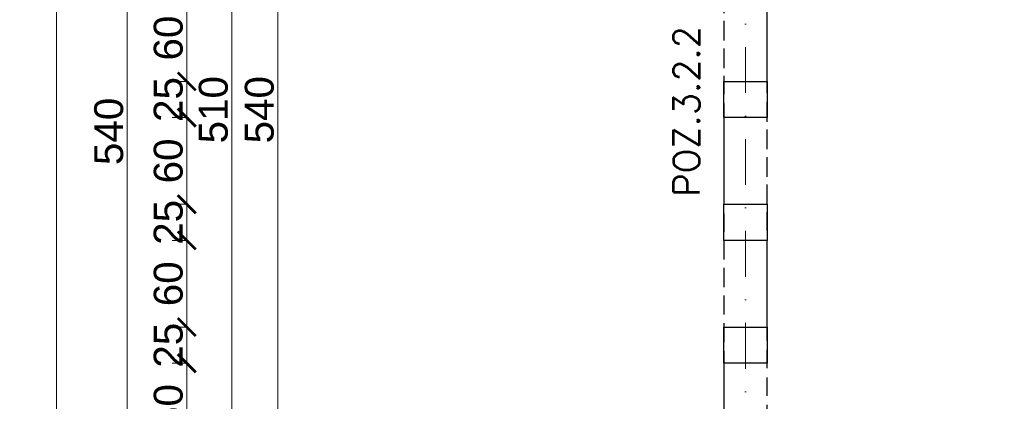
# Model space of a CAD drawing. Extents: x 4615668 to 9294084, y 5328875 to 10688993.
# Tile 24 of 67: x 4661648 to 4662330, y 5332679 to 5332943. Entities that reach past the tile are written whole.
import ezdxf

# ---------------------------------------------------------------- set-up
doc = ezdxf.new("R2010")
doc.units = 0
doc.header["$MEASUREMENT"] = 0
doc.linetypes.add('DASHDOT', pattern=[25.4, 12.7, -6.35, 0, -6.35])
doc.linetypes.add('DASHED', pattern=[19.05, 12.7, -6.35])
for name, color, linetype, lineweight in [('K-BELKI', 5, 'DASHED', 30), ('K-OPISY @ 10', 252, 'Continuous', 15), ('K-SCIANY CIENKI', 163, 'Continuous', 30), ('K-WYMIARY', 7, 'Continuous', 15), ('Osie', 175, 'DASHDOT', 9)]:
    doc.layers.add(name, color=color, linetype=linetype, lineweight=lineweight)
doc.styles.add('Arial Narrow 20', font='arial.ttf', dxfattribs={"height": 20})
doc.styles.add('Opis', font='simplex.shx')
doc.dimstyles.new('1do100 ok', dxfattribs={"dimscale": 0.5, "dimtxt": 12, "dimasz": 25, "dimexe": 20, "dimexo": 0, "dimgap": 5, "dimtad": 1, "dimdec": 0, "dimzin": 9, "dimtxsty": 'Arial Narrow 20', "dimblk": 'ARCHTICK', "dimcen": 3, "dimdle": 20, "dimclrd": 256, "dimclre": 256, "dimclrt": 256, "dimadec": 0, "dimazin": 2, "dimtfac": 1, "dimtdec": 0, "dimtix": 1, "dimtmove": 2, "dimatfit": 3, "dimldrblk": 'NONE', "dimfxl": 0, "dimtvp": 1, "dimtolj": 1, "dimtzin": 0, "dimlwd": 5, "dimlwe": 5, "dimarcsym": 0})

# ---------------------------------------------------------------- blocks, each defined once
blk = doc.blocks.new('G$C61CBF25F')
at = {"layer": 'Osie', "lineweight": 0, "ltscale": 2.5}
blk.add_line((305, 0), (305, 1880), dxfattribs=at)
blk = doc.blocks.new('_ArchTick')
at = {"color": 0, "linetype": 'ByBlock', "const_width": 0.15}
blk.add_lwpolyline([(-0.5, -0.5), (0.5, 0.5)], dxfattribs=at)
blk = doc.blocks.new('*D7095')
at = {"layer": 'Defpoints', "color": 0}
for p in [(4661940.74, 5333050.57), (4662150.74, 5332510.57), (4661940.74, 5332457.78)]:
    blk.add_point(p, dxfattribs=at)
at = {"layer": 'K-WYMIARY', "lineweight": 5, "ltscale": 40}
for p, q in [((4661940.74, 5332459.03), (4661940.74, 5332447.78)), ((4662150.74, 5332459.03), (4662150.74, 5332447.78)), ((4662160.74, 5332457.78), (4661930.74, 5332457.78))]:
    blk.add_line(p, q, dxfattribs=at)
at = {"layer": 'K-WYMIARY', "linetype": 'ByBlock', "lineweight": 5, "xscale": 12.5, "yscale": 12.5, "zscale": 12.5, "rotation": 180}
blk.add_blockref('_ArchTick', (4661940.74, 5332457.78), dxfattribs=at)
at = {"layer": 'K-WYMIARY', "linetype": 'ByBlock', "lineweight": 5, "xscale": 12.5, "yscale": 12.5, "zscale": 12.5}
blk.add_blockref('_ArchTick', (4662150.74, 5332457.78), dxfattribs=at)
at = {"layer": 'K-WYMIARY', "lineweight": 0, "ltscale": 40, "insert": (4662045.74, 5332470.49), "char_height": 20, "attachment_point": 5, "style": 'Arial Narrow 20'}
blk.add_mtext('\\A1;210', dxfattribs=at)
blk = doc.blocks.new('_None')
blk = doc.blocks.new('*D7096')
at = {"layer": 'Defpoints', "color": 0}
for p in [(4661925.74, 5333135.57), (4661940.74, 5333050.57), (4661925.74, 5332457.78)]:
    blk.add_point(p, dxfattribs=at)
at = {"layer": 'K-WYMIARY', "lineweight": 5, "ltscale": 40}
for p, q in [((4661925.74, 5332459.03), (4661925.74, 5332447.78)), ((4661940.74, 5332459.03), (4661940.74, 5332447.78)), ((4661925.74, 5332457.78), (4661913.24, 5332457.78)), ((4661950.74, 5332457.78), (4661915.74, 5332457.78)), ((4661940.74, 5332457.78), (4661953.24, 5332457.78))]:
    blk.add_line(p, q, dxfattribs=at)
at = {"layer": 'K-WYMIARY', "linetype": 'ByBlock', "lineweight": 5, "xscale": 12.5, "yscale": 12.5, "zscale": 12.5}
blk.add_blockref('_ArchTick', (4661925.74, 5332457.78), dxfattribs=at)
at = {"layer": 'K-WYMIARY', "linetype": 'ByBlock', "lineweight": 5, "xscale": 12.5, "yscale": 12.5, "zscale": 12.5, "rotation": 180}
blk.add_blockref('_ArchTick', (4661940.74, 5332457.78), dxfattribs=at)
at = {"layer": 'K-WYMIARY', "lineweight": 0, "ltscale": 40, "insert": (4661933.24, 5332470.49), "char_height": 20, "attachment_point": 5, "style": 'Arial Narrow 20'}
blk.add_mtext('\\A1;15', dxfattribs=at)
blk = doc.blocks.new('*D7097')
at = {"layer": 'Defpoints', "color": 0}
for p in [(4661925.74, 5333135.57), (4661955.74, 5333135.57), (4661955.74, 5332425.84)]:
    blk.add_point(p, dxfattribs=at)
at = {"layer": 'K-WYMIARY', "lineweight": 5, "ltscale": 40}
for p, q in [((4661925.74, 5332425.84), (4661913.24, 5332425.84)), ((4661915.74, 5332425.84), (4661965.74, 5332425.84)), ((4661925.74, 5332427.09), (4661925.74, 5332415.84)), ((4661955.74, 5332427.09), (4661955.74, 5332415.84)), ((4661955.74, 5332425.84), (4661968.24, 5332425.84))]:
    blk.add_line(p, q, dxfattribs=at)
at = {"layer": 'K-WYMIARY', "linetype": 'ByBlock', "lineweight": 5, "xscale": 12.5, "yscale": 12.5, "zscale": 12.5}
blk.add_blockref('_ArchTick', (4661925.74, 5332425.84), dxfattribs=at)
at = {"layer": 'K-WYMIARY', "linetype": 'ByBlock', "lineweight": 5, "xscale": 12.5, "yscale": 12.5, "zscale": 12.5, "rotation": 180}
blk.add_blockref('_ArchTick', (4661955.74, 5332425.84), dxfattribs=at)
at = {"layer": 'K-WYMIARY', "lineweight": 0, "ltscale": 40, "insert": (4661940.74, 5332438.56), "char_height": 20, "attachment_point": 5, "style": 'Arial Narrow 20'}
blk.add_mtext('\\A1;30', dxfattribs=at)
blk = doc.blocks.new('*D7098')
at = {"layer": 'Defpoints', "color": 0}
for p in [(4661955.74, 5333135.57), (4662135.74, 5332595.57), (4662135.74, 5332425.84)]:
    blk.add_point(p, dxfattribs=at)
at = {"layer": 'K-WYMIARY', "lineweight": 5, "ltscale": 40}
for p, q in [((4661945.74, 5332425.84), (4662145.74, 5332425.84)), ((4661955.74, 5332427.09), (4661955.74, 5332415.84)), ((4662135.74, 5332427.09), (4662135.74, 5332415.84))]:
    blk.add_line(p, q, dxfattribs=at)
at = {"layer": 'K-WYMIARY', "linetype": 'ByBlock', "lineweight": 5, "xscale": 12.5, "yscale": 12.5, "zscale": 12.5, "rotation": 180}
blk.add_blockref('_ArchTick', (4661955.74, 5332425.84), dxfattribs=at)
at = {"layer": 'K-WYMIARY', "linetype": 'ByBlock', "lineweight": 5, "xscale": 12.5, "yscale": 12.5, "zscale": 12.5}
blk.add_blockref('_ArchTick', (4662135.74, 5332425.84), dxfattribs=at)
at = {"layer": 'K-WYMIARY', "lineweight": 0, "ltscale": 40, "insert": (4662045.74, 5332438.55), "char_height": 20, "attachment_point": 5, "style": 'Arial Narrow 20'}
blk.add_mtext('\\A1;180', dxfattribs=at)
blk = doc.blocks.new('*D7113')
at = {"layer": 'Defpoints', "color": 0}
for p in [(4661925.74, 5333135.57), (4662135.74, 5332595.57), (4661925.74, 5332392.23)]:
    blk.add_point(p, dxfattribs=at)
at = {"layer": 'K-WYMIARY', "lineweight": 5, "ltscale": 40}
for p, q in [((4662145.74, 5332392.23), (4661915.74, 5332392.23)), ((4661925.74, 5332393.48), (4661925.74, 5332382.23)), ((4662135.74, 5332393.48), (4662135.74, 5332382.23))]:
    blk.add_line(p, q, dxfattribs=at)
at = {"layer": 'K-WYMIARY', "linetype": 'ByBlock', "lineweight": 5, "xscale": 12.5, "yscale": 12.5, "zscale": 12.5, "rotation": 180}
blk.add_blockref('_ArchTick', (4661925.74, 5332392.23), dxfattribs=at)
at = {"layer": 'K-WYMIARY', "linetype": 'ByBlock', "lineweight": 5, "xscale": 12.5, "yscale": 12.5, "zscale": 12.5}
blk.add_blockref('_ArchTick', (4662135.74, 5332392.23), dxfattribs=at)
at = {"layer": 'K-WYMIARY', "lineweight": 0, "ltscale": 40, "insert": (4662030.74, 5332404.95), "char_height": 20, "attachment_point": 5, "style": 'Arial Narrow 20'}
blk.add_mtext('\\A1;210', dxfattribs=at)
blk = doc.blocks.new('*D7114')
at = {"layer": 'Defpoints', "color": 0}
for p in [(4661925.74, 5333135.57), (4662135.74, 5332595.57), (4662135.74, 5332357.11)]:
    blk.add_point(p, dxfattribs=at)
at = {"layer": 'K-WYMIARY', "lineweight": 5, "ltscale": 40}
for p, q in [((4661915.74, 5332357.11), (4662145.74, 5332357.11)), ((4661925.74, 5332358.36), (4661925.74, 5332347.11)), ((4662135.74, 5332358.36), (4662135.74, 5332347.11))]:
    blk.add_line(p, q, dxfattribs=at)
at = {"layer": 'K-WYMIARY', "linetype": 'ByBlock', "lineweight": 5, "xscale": 12.5, "yscale": 12.5, "zscale": 12.5, "rotation": 180}
blk.add_blockref('_ArchTick', (4661925.74, 5332357.11), dxfattribs=at)
at = {"layer": 'K-WYMIARY', "linetype": 'ByBlock', "lineweight": 5, "xscale": 12.5, "yscale": 12.5, "zscale": 12.5}
blk.add_blockref('_ArchTick', (4662135.74, 5332357.11), dxfattribs=at)
at = {"layer": 'K-WYMIARY', "lineweight": 0, "ltscale": 40, "insert": (4662030.74, 5332369.83), "char_height": 20, "attachment_point": 5, "style": 'Arial Narrow 20'}
blk.add_mtext('\\A1;210', dxfattribs=at)
blk = doc.blocks.new('*D7116')
at = {"layer": 'Defpoints', "color": 0}
for p in [(4661925.74, 5333135.57), (4663285.74, 5332595.57), (4661925.74, 5332319.62)]:
    blk.add_point(p, dxfattribs=at)
at = {"layer": 'K-WYMIARY', "lineweight": 5, "ltscale": 40}
for p, q in [((4663295.74, 5332319.62), (4661915.74, 5332319.62)), ((4661925.74, 5332320.87), (4661925.74, 5332309.62)), ((4663285.74, 5332320.87), (4663285.74, 5332309.62))]:
    blk.add_line(p, q, dxfattribs=at)
at = {"layer": 'K-WYMIARY', "linetype": 'ByBlock', "lineweight": 5, "xscale": 12.5, "yscale": 12.5, "zscale": 12.5, "rotation": 180}
blk.add_blockref('_ArchTick', (4661925.74, 5332319.62), dxfattribs=at)
at = {"layer": 'K-WYMIARY', "linetype": 'ByBlock', "lineweight": 5, "xscale": 12.5, "yscale": 12.5, "zscale": 12.5}
blk.add_blockref('_ArchTick', (4663285.74, 5332319.62), dxfattribs=at)
at = {"layer": 'K-WYMIARY', "lineweight": 0, "ltscale": 40, "insert": (4662605.74, 5332332.33), "char_height": 20, "attachment_point": 5, "style": 'Arial Narrow 20'}
blk.add_mtext('\\A1;1360', dxfattribs=at)
blk = doc.blocks.new('*D7120')
at = {"layer": 'Defpoints', "color": 0}
for p in [(4661840.74, 5333150.57), (4661827.03, 5332610.57), (4662070.48, 5332610.57)]:
    blk.add_point(p, dxfattribs=at)
at = {"layer": 'K-WYMIARY', "lineweight": 5, "ltscale": 40}
for p, q in [((4661827.03, 5333160.57), (4661827.03, 5332600.57)), ((4661828.28, 5333150.57), (4661817.03, 5333150.57)), ((4661828.28, 5332610.57), (4661817.03, 5332610.57))]:
    blk.add_line(p, q, dxfattribs=at)
at = {"layer": 'K-WYMIARY', "linetype": 'ByBlock', "lineweight": 5, "xscale": 12.5, "yscale": 12.5, "zscale": 12.5}
for p, rotation in [((4661827.03, 5333150.57), 90), ((4661827.03, 5332610.57), 270)]:
    blk.add_blockref('_ArchTick', p, dxfattribs=dict(at, rotation=rotation))
at = {"layer": 'K-WYMIARY', "lineweight": 0, "ltscale": 40, "insert": (4661814.32, 5332880.57), "char_height": 20, "attachment_point": 5, "rotation": 90, "style": 'Arial Narrow 20'}
blk.add_mtext('\\A1;540', dxfattribs=at)
blk = doc.blocks.new('*D7123')
at = {"layer": 'Defpoints', "color": 0}
for p in [(4661795.19, 5333135.57), (4661925.74, 5333135.57), (4662135.74, 5332625.57)]:
    blk.add_point(p, dxfattribs=at)
at = {"layer": 'K-WYMIARY', "lineweight": 5, "ltscale": 40}
for p, q in [((4661795.19, 5332615.57), (4661795.19, 5333145.57)), ((4661796.44, 5333135.57), (4661785.19, 5333135.57)), ((4661796.44, 5332625.57), (4661785.19, 5332625.57))]:
    blk.add_line(p, q, dxfattribs=at)
at = {"layer": 'K-WYMIARY', "linetype": 'ByBlock', "lineweight": 5, "xscale": 12.5, "yscale": 12.5, "zscale": 12.5}
for p, rotation in [((4661795.19, 5333135.57), 90), ((4661795.19, 5332625.57), 270)]:
    blk.add_blockref('_ArchTick', p, dxfattribs=dict(at, rotation=rotation))
at = {"layer": 'K-WYMIARY', "lineweight": 0, "ltscale": 40, "insert": (4661782.48, 5332880.57), "char_height": 20, "attachment_point": 5, "rotation": 90, "style": 'Arial Narrow 20'}
blk.add_mtext('\\A1;510', dxfattribs=at)
blk = doc.blocks.new('*D7148')
at = {"layer": 'Defpoints', "color": 0}
for p in [(4662135.74, 5332960.15), (4661763.99, 5332900.15), (4662135.74, 5332900.15)]:
    blk.add_point(p, dxfattribs=at)
at = {"layer": 'K-WYMIARY', "lineweight": 5, "ltscale": 40}
for p, q in [((4661763.99, 5332970.15), (4661763.99, 5332890.15)), ((4661765.24, 5332960.15), (4661753.99, 5332960.15)), ((4661765.24, 5332900.15), (4661753.99, 5332900.15))]:
    blk.add_line(p, q, dxfattribs=at)
at = {"layer": 'K-WYMIARY', "linetype": 'ByBlock', "lineweight": 5, "xscale": 12.5, "yscale": 12.5, "zscale": 12.5}
for p, rotation in [((4661763.99, 5332960.15), 90), ((4661763.99, 5332900.15), 270)]:
    blk.add_blockref('_ArchTick', p, dxfattribs=dict(at, rotation=rotation))
at = {"layer": 'K-WYMIARY', "lineweight": 0, "ltscale": 40, "insert": (4661751.28, 5332930.15), "char_height": 20, "attachment_point": 5, "rotation": 90, "style": 'Arial Narrow 20'}
blk.add_mtext('\\A1;60', dxfattribs=at)
blk = doc.blocks.new('*D7149')
at = {"layer": 'Defpoints', "color": 0}
for p in [(4662135.74, 5332900.15), (4661763.99, 5332875.15), (4662135.74, 5332875.15)]:
    blk.add_point(p, dxfattribs=at)
at = {"layer": 'K-WYMIARY', "lineweight": 5, "ltscale": 40}
for p, q in [((4661763.99, 5332900.15), (4661763.99, 5332912.65)), ((4661763.99, 5332910.15), (4661763.99, 5332865.15)), ((4661765.24, 5332900.15), (4661753.99, 5332900.15)), ((4661765.24, 5332875.15), (4661753.99, 5332875.15)), ((4661763.99, 5332875.15), (4661763.99, 5332862.65))]:
    blk.add_line(p, q, dxfattribs=at)
at = {"layer": 'K-WYMIARY', "linetype": 'ByBlock', "lineweight": 5, "xscale": 12.5, "yscale": 12.5, "zscale": 12.5}
for p, rotation in [((4661763.99, 5332900.15), 270), ((4661763.99, 5332875.15), 90)]:
    blk.add_blockref('_ArchTick', p, dxfattribs=dict(at, rotation=rotation))
at = {"layer": 'K-WYMIARY', "lineweight": 0, "ltscale": 40, "insert": (4661751.28, 5332887.65), "char_height": 20, "attachment_point": 5, "rotation": 90, "style": 'Arial Narrow 20'}
blk.add_mtext('\\A1;25', dxfattribs=at)
blk = doc.blocks.new('*D7150')
at = {"layer": 'Defpoints', "color": 0}
for p in [(4662135.74, 5332875.15), (4661763.99, 5332815.15), (4662135.74, 5332815.15)]:
    blk.add_point(p, dxfattribs=at)
at = {"layer": 'K-WYMIARY', "lineweight": 5, "ltscale": 40}
for p, q in [((4661763.99, 5332885.15), (4661763.99, 5332805.15)), ((4661765.24, 5332875.15), (4661753.99, 5332875.15)), ((4661765.24, 5332815.15), (4661753.99, 5332815.15))]:
    blk.add_line(p, q, dxfattribs=at)
at = {"layer": 'K-WYMIARY', "linetype": 'ByBlock', "lineweight": 5, "xscale": 12.5, "yscale": 12.5, "zscale": 12.5}
for p, rotation in [((4661763.99, 5332875.15), 90), ((4661763.99, 5332815.15), 270)]:
    blk.add_blockref('_ArchTick', p, dxfattribs=dict(at, rotation=rotation))
at = {"layer": 'K-WYMIARY', "lineweight": 0, "ltscale": 40, "insert": (4661751.28, 5332845.15), "char_height": 20, "attachment_point": 5, "rotation": 90, "style": 'Arial Narrow 20'}
blk.add_mtext('\\A1;60', dxfattribs=at)
blk = doc.blocks.new('*D7151')
at = {"layer": 'Defpoints', "color": 0}
for p in [(4662135.74, 5332815.15), (4661763.99, 5332790.15), (4662135.74, 5332790.15)]:
    blk.add_point(p, dxfattribs=at)
at = {"layer": 'K-WYMIARY', "lineweight": 5, "ltscale": 40}
for p, q in [((4661763.99, 5332815.15), (4661763.99, 5332827.65)), ((4661763.99, 5332825.15), (4661763.99, 5332780.15)), ((4661765.24, 5332815.15), (4661753.99, 5332815.15)), ((4661765.24, 5332790.15), (4661753.99, 5332790.15)), ((4661763.99, 5332790.15), (4661763.99, 5332777.65))]:
    blk.add_line(p, q, dxfattribs=at)
at = {"layer": 'K-WYMIARY', "linetype": 'ByBlock', "lineweight": 5, "xscale": 12.5, "yscale": 12.5, "zscale": 12.5}
for p, rotation in [((4661763.99, 5332815.15), 270), ((4661763.99, 5332790.15), 90)]:
    blk.add_blockref('_ArchTick', p, dxfattribs=dict(at, rotation=rotation))
at = {"layer": 'K-WYMIARY', "lineweight": 0, "ltscale": 40, "insert": (4661751.28, 5332802.65), "char_height": 20, "attachment_point": 5, "rotation": 90, "style": 'Arial Narrow 20'}
blk.add_mtext('\\A1;25', dxfattribs=at)
blk = doc.blocks.new('*D7152')
at = {"layer": 'Defpoints', "color": 0}
for p in [(4662135.74, 5332790.15), (4661763.99, 5332730.15), (4662135.74, 5332730.15)]:
    blk.add_point(p, dxfattribs=at)
at = {"layer": 'K-WYMIARY', "lineweight": 5, "ltscale": 40}
for p, q in [((4661763.99, 5332800.15), (4661763.99, 5332720.15)), ((4661765.24, 5332790.15), (4661753.99, 5332790.15)), ((4661765.24, 5332730.15), (4661753.99, 5332730.15))]:
    blk.add_line(p, q, dxfattribs=at)
at = {"layer": 'K-WYMIARY', "linetype": 'ByBlock', "lineweight": 5, "xscale": 12.5, "yscale": 12.5, "zscale": 12.5}
for p, rotation in [((4661763.99, 5332790.15), 90), ((4661763.99, 5332730.15), 270)]:
    blk.add_blockref('_ArchTick', p, dxfattribs=dict(at, rotation=rotation))
at = {"layer": 'K-WYMIARY', "lineweight": 0, "ltscale": 40, "insert": (4661751.28, 5332760.15), "char_height": 20, "attachment_point": 5, "rotation": 90, "style": 'Arial Narrow 20'}
blk.add_mtext('\\A1;60', dxfattribs=at)
blk = doc.blocks.new('*D7153')
at = {"layer": 'Defpoints', "color": 0}
for p in [(4662135.74, 5332730.15), (4661763.99, 5332705.15), (4662135.74, 5332705.15)]:
    blk.add_point(p, dxfattribs=at)
at = {"layer": 'K-WYMIARY', "lineweight": 5, "ltscale": 40}
for p, q in [((4661763.99, 5332730.15), (4661763.99, 5332742.65)), ((4661763.99, 5332740.15), (4661763.99, 5332695.15)), ((4661765.24, 5332730.15), (4661753.99, 5332730.15)), ((4661765.24, 5332705.15), (4661753.99, 5332705.15)), ((4661763.99, 5332705.15), (4661763.99, 5332692.65))]:
    blk.add_line(p, q, dxfattribs=at)
at = {"layer": 'K-WYMIARY', "linetype": 'ByBlock', "lineweight": 5, "xscale": 12.5, "yscale": 12.5, "zscale": 12.5}
for p, rotation in [((4661763.99, 5332730.15), 270), ((4661763.99, 5332705.15), 90)]:
    blk.add_blockref('_ArchTick', p, dxfattribs=dict(at, rotation=rotation))
at = {"layer": 'K-WYMIARY', "lineweight": 0, "ltscale": 40, "insert": (4661751.28, 5332717.65), "char_height": 20, "attachment_point": 5, "rotation": 90, "style": 'Arial Narrow 20'}
blk.add_mtext('\\A1;25', dxfattribs=at)
blk = doc.blocks.new('*D7154')
at = {"layer": 'Defpoints', "color": 0}
for p in [(4662135.74, 5332705.15), (4661763.99, 5332645.32), (4662135.74, 5332645.32)]:
    blk.add_point(p, dxfattribs=at)
at = {"layer": 'K-WYMIARY', "lineweight": 5, "ltscale": 40}
for p, q in [((4661763.99, 5332715.15), (4661763.99, 5332635.32)), ((4661765.24, 5332705.15), (4661753.99, 5332705.15)), ((4661765.24, 5332645.32), (4661753.99, 5332645.32))]:
    blk.add_line(p, q, dxfattribs=at)
at = {"layer": 'K-WYMIARY', "linetype": 'ByBlock', "lineweight": 5, "xscale": 12.5, "yscale": 12.5, "zscale": 12.5}
for p, rotation in [((4661763.99, 5332705.15), 90), ((4661763.99, 5332645.32), 270)]:
    blk.add_blockref('_ArchTick', p, dxfattribs=dict(at, rotation=rotation))
at = {"layer": 'K-WYMIARY', "lineweight": 0, "ltscale": 40, "insert": (4661751.28, 5332675.23), "char_height": 20, "attachment_point": 5, "rotation": 90, "style": 'Arial Narrow 20'}
blk.add_mtext('\\A1;60', dxfattribs=at)
blk = doc.blocks.new('*D7156')
at = {"layer": 'Defpoints', "color": 0}
for p in [(4661722.78, 5333135.57), (4662135.74, 5333135.57), (4662135.74, 5332595.57)]:
    blk.add_point(p, dxfattribs=at)
at = {"layer": 'K-WYMIARY', "lineweight": 5, "ltscale": 40}
for p, q in [((4661722.78, 5332585.57), (4661722.78, 5333145.57)), ((4661724.03, 5333135.57), (4661712.78, 5333135.57)), ((4661724.03, 5332595.57), (4661712.78, 5332595.57))]:
    blk.add_line(p, q, dxfattribs=at)
at = {"layer": 'K-WYMIARY', "linetype": 'ByBlock', "lineweight": 5, "xscale": 12.5, "yscale": 12.5, "zscale": 12.5}
for p, rotation in [((4661722.78, 5333135.57), 90), ((4661722.78, 5332595.57), 270)]:
    blk.add_blockref('_ArchTick', p, dxfattribs=dict(at, rotation=rotation))
at = {"layer": 'K-WYMIARY', "lineweight": 0, "ltscale": 40, "insert": (4661710.07, 5332865.57), "char_height": 20, "attachment_point": 5, "rotation": 90, "style": 'Arial Narrow 20'}
blk.add_mtext('\\A1;540', dxfattribs=at)
blk = doc.blocks.new('*D7159')
at = {"layer": 'Defpoints', "color": 0}
for p in [(4662135.77, 5334305.59), (4661673.89, 5332595.57), (4662135.74, 5332595.57)]:
    blk.add_point(p, dxfattribs=at)
at = {"layer": 'K-WYMIARY', "lineweight": 5, "ltscale": 40}
for p, q in [((4661673.89, 5334315.59), (4661673.89, 5332585.57)), ((4661675.14, 5334305.59), (4661663.89, 5334305.59)), ((4661675.14, 5332595.57), (4661663.89, 5332595.57))]:
    blk.add_line(p, q, dxfattribs=at)
at = {"layer": 'K-WYMIARY', "linetype": 'ByBlock', "lineweight": 5, "xscale": 12.5, "yscale": 12.5, "zscale": 12.5}
for p, rotation in [((4661673.89, 5334305.59), 90), ((4661673.89, 5332595.57), 270)]:
    blk.add_blockref('_ArchTick', p, dxfattribs=dict(at, rotation=rotation))
at = {"layer": 'K-WYMIARY', "lineweight": 0, "ltscale": 40, "insert": (4661661.18, 5333450.58), "char_height": 20, "attachment_point": 5, "rotation": 90, "style": 'Arial Narrow 20'}
blk.add_mtext('\\A1;1710', dxfattribs=at)

msp = doc.modelspace()

# ---------------------------------------------------------------- linework, layer by layer
at = {"layer": 'K-BELKI'}
for points in [[(4662165.74, 5334275.57), (4662135.74, 5334275.57), (4662135.74, 5332625.57), (4662165.74, 5332625.57)], [(4662135.74, 5332900.15), (4662165.74, 5332900.15), (4662165.74, 5332960.15), (4662135.74, 5332960.15)], [(4662165.74, 5332875.15), (4662135.74, 5332875.15), (4662135.74, 5332815.15), (4662165.74, 5332815.15)], [(4662165.74, 5332790.15), (4662135.74, 5332790.15), (4662135.74, 5332730.15), (4662165.74, 5332730.15)], [(4662165.74, 5332705.15), (4662135.74, 5332705.15), (4662135.74, 5332625.57), (4662165.74, 5332625.57)]]:
    msp.add_lwpolyline(points, close=True, dxfattribs=at)
at = {"layer": 'K-SCIANY CIENKI'}
for p, q in [((4662135.74, 5332875.15), (4662135.74, 5332900.15)), ((4662135.74, 5332900.15), (4662165.74, 5332900.15)), ((4662165.74, 5332900.15), (4662165.74, 5332875.15)), ((4662165.74, 5332875.15), (4662135.74, 5332875.15)), ((4662135.74, 5332790.15), (4662135.74, 5332815.15)), ((4662135.74, 5332815.15), (4662165.74, 5332815.15)), ((4662165.74, 5332815.15), (4662165.74, 5332790.15)), ((4662165.74, 5332790.15), (4662135.74, 5332790.15)), ((4662135.74, 5332705.15), (4662135.74, 5332730.15)), ((4662135.74, 5332730.15), (4662165.74, 5332730.15)), ((4662165.74, 5332730.15), (4662165.74, 5332705.15)), ((4662165.74, 5332705.15), (4662135.74, 5332705.15))]:
    msp.add_line(p, q, dxfattribs=at)

# ---------------------------------------------------------------- block references
at = {"lineweight": 0, "ltscale": 40}
msp.add_blockref('G$C61CBF25F', (4661845.74, 5332510.57), dxfattribs=at)

# ---------------------------------------------------------------- texts
at = {"layer": 'K-OPISY @ 10', "insert": (4662100.95, 5332820.45), "char_height": 18, "width": 427.8745, "attachment_point": 1, "rotation": 90, "style": 'Opis'}
msp.add_mtext('{\\C0;POZ.3.2.2}', dxfattribs=at)

# ---------------------------------------------------------------- dimensions: what is measured, and where the dimension line sits
at = {"layer": 'K-WYMIARY', "lineweight": 0, "ltscale": 40}
for base, p1, p2, picture, middle in [((4661673.89, 5332595.57), (4662135.77, 5334305.59), (4662135.74, 5332595.57), '*D7159', (4661661.18, 5333450.58)), ((4661827.03, 5332610.57), (4661840.74, 5333150.57), (4662070.48, 5332610.57), '*D7120', (4661814.32, 5332880.57)), ((4661722.78, 5333135.57), (4662135.74, 5332595.57), (4662135.74, 5333135.57), '*D7156', (4661710.07, 5332865.57)), ((4661795.19, 5333135.57), (4662135.74, 5332625.57), (4661925.74, 5333135.57), '*D7123', (4661782.48, 5332880.57)), ((4661763.99, 5332900.15), (4662135.74, 5332960.15), (4662135.74, 5332900.15), '*D7148', (4661751.28, 5332930.15)), ((4661763.99, 5332875.15), (4662135.74, 5332900.15), (4662135.74, 5332875.15), '*D7149', (4661751.28, 5332887.65)), ((4661763.99, 5332815.15), (4662135.74, 5332875.15), (4662135.74, 5332815.15), '*D7150', (4661751.28, 5332845.15)), ((4661763.99, 5332790.15), (4662135.74, 5332815.15), (4662135.74, 5332790.15), '*D7151', (4661751.28, 5332802.65)), ((4661763.99, 5332730.15), (4662135.74, 5332790.15), (4662135.74, 5332730.15), '*D7152', (4661751.28, 5332760.15)), ((4661763.99, 5332705.15), (4662135.74, 5332730.15), (4662135.74, 5332705.15), '*D7153', (4661751.28, 5332717.65)), ((4661763.99, 5332645.32), (4662135.74, 5332705.15), (4662135.74, 5332645.32), '*D7154', (4661751.28, 5332675.23))]:
    dim = msp.add_linear_dim(base=base, p1=p1, p2=p2, angle=90, dimstyle='1do100 ok', override={"dimfxl": 2.5}, dxfattribs=at)
    dim.commit()
    dim.dimension.update_dxf_attribs({"geometry": picture, "text_midpoint": middle})
for base, p1, p2, picture, middle in [((4661925.74, 5332457.78), (4661940.74, 5333050.57), (4661925.74, 5333135.57), '*D7096', (4661933.24, 5332470.49)), ((4661955.74, 5332425.84), (4661925.74, 5333135.57), (4661955.74, 5333135.57), '*D7097', (4661940.74, 5332438.56)), ((4661925.74, 5332392.23), (4662135.74, 5332595.57), (4661925.74, 5333135.57), '*D7113', (4662030.74, 5332404.95)), ((4662135.74, 5332357.11), (4661925.74, 5333135.57), (4662135.74, 5332595.57), '*D7114', (4662030.74, 5332369.83)), ((4661925.74, 5332319.62), (4663285.74, 5332595.57), (4661925.74, 5333135.57), '*D7116', (4662605.74, 5332332.33)), ((4662135.74, 5332425.84), (4661955.74, 5333135.57), (4662135.74, 5332595.57), '*D7098', (4662045.74, 5332438.55)), ((4661940.74, 5332457.78), (4662150.74, 5332510.57), (4661940.74, 5333050.57), '*D7095', (4662045.74, 5332470.49))]:
    dim = msp.add_linear_dim(base=base, p1=p1, p2=p2, dimstyle='1do100 ok', override={"dimfxl": 2.5}, dxfattribs=at)
    dim.commit()
    dim.dimension.update_dxf_attribs({"geometry": picture, "text_midpoint": middle})

doc.saveas('drawing.dxf')
